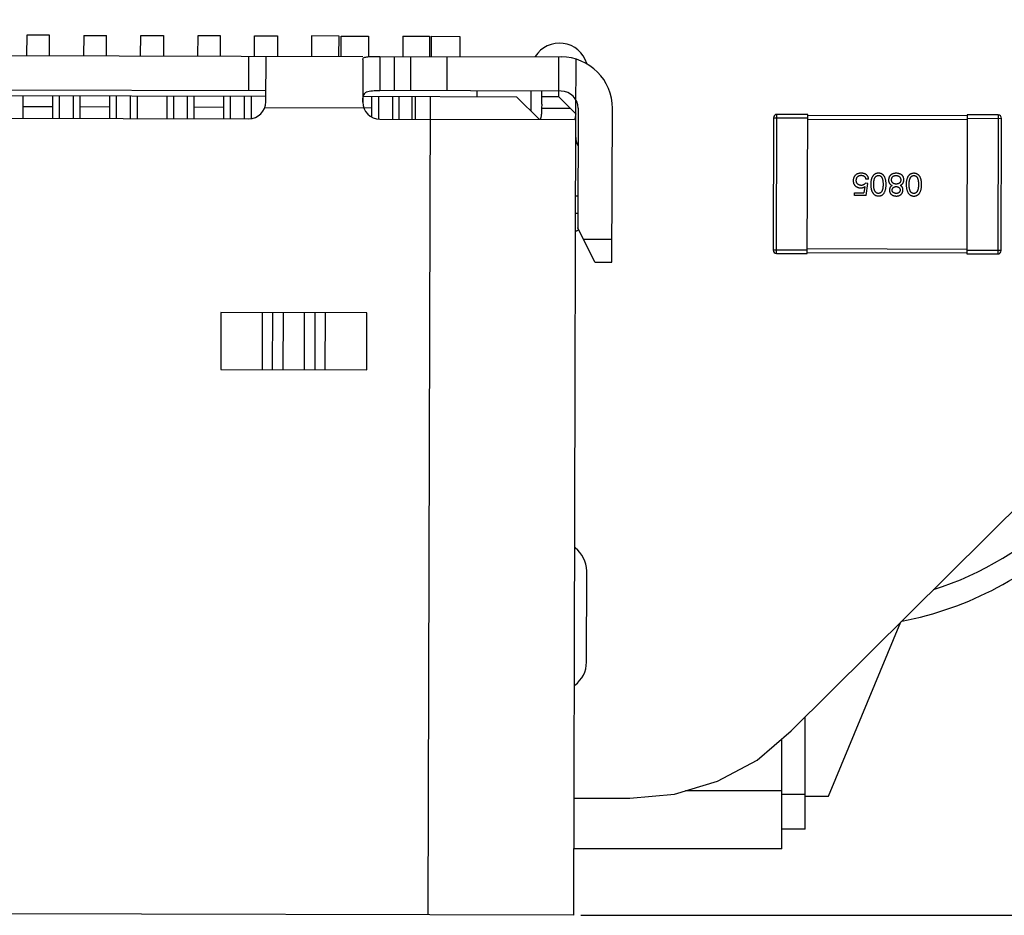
# Model space of a CAD drawing. Header units: millimetres. Extents: x 64 to 213, y 7 to 77.
# Tile 12 of 49: x 185 to 194, y 7 to 15. Entities that reach past the tile are written whole.
import ezdxf

# ---------------------------------------------------------------- set-up
doc = ezdxf.new("R2010")
doc.units = ezdxf.units.MM
doc.header["$LTSCALE"] = 1.21
doc.header["$MEASUREMENT"] = 0
doc.header["$PDMODE"] = 3
doc.header["$PDSIZE"] = 0.3125
doc.layers.get('0').update_dxf_attribs({"linetype": 'CONTINUOUS'})
doc.layers.get('DEFPOINTS').update_dxf_attribs({"linetype": 'CONTINUOUS'})
doc.layers.add('Dim', color=3, linetype='CONTINUOUS', lineweight=25)
doc.styles.get("Standard").update_dxf_attribs({"font": 'txt', "width": 0.8})
doc.dimstyles.get("Standard").update_dxf_attribs({"dimtxt": 0.15625, "dimasz": 0.1875, "dimexe": 0.125, "dimexo": 0.0625, "dimgap": 0.09, "dimtad": 0, "dimtih": 1, "dimtoh": 1, "dimzin": 4, "dimdsep": 46, "dimtxsty": 'STANDARD', "dimblk": '_FILLED', "dimblk1": '_FILLED', "dimblk2": '_FILLED', "dimcen": 0.09, "dimazin": 1, "dimtp": 0.01, "dimtm": 0.01, "dimtfac": 1, "dimtofl": 0, "dimtmove": 0, "dimatfit": 3, "dimldrblk": '_FILLED', "dimfxl": 1, "dimtolj": 1, "dimtzin": 4, "dimarcsym": 0})

# ---------------------------------------------------------------- blocks, each defined once
blk = doc.blocks.new('_FILLED')
at = {"color": 0, "linetype": 'ByBlock'}
blk.add_solid([(0, 0), (-1, 0.1667), (-1, -0.1667)], dxfattribs=at)
blk = doc.blocks.new('*D21')
at = {"color": 0, "linetype": 'ByBlock', "lineweight": -2}
for p, q in [((197.831, 39.5102), (210.0994, 39.5102)), ((209.9744, 38.5102), (209.9744, 25.0241)), ((209.9744, 8.158), (209.9744, 21.6441)), ((189.9013, 7.158), (210.0994, 7.158))]:
    blk.add_line(p, q, dxfattribs=at)
at = {"layer": 'DEFPOINTS', "color": 0, "linetype": 'ByBlock'}
for p in [(197.7685, 39.5102), (189.8388, 7.158)]:
    blk.add_point(p, dxfattribs=at)
at = {"color": 0, "linetype": 'ByBlock', "lineweight": -2}
for p, rotation in [((209.9744, 39.5102), 90), ((209.9744, 7.158), 270)]:
    blk.add_blockref('_FILLED', p, dxfattribs=dict(at, rotation=rotation))
at = {"color": 0, "linetype": 'ByBlock', "lineweight": -2, "insert": (209.9744, 23.3341), "char_height": 1, "attachment_point": 5, "rotation": 90}
blk.add_mtext('\\A1;32.35', dxfattribs=at)
blk = doc.blocks.new('*D20')
at = {"color": 0, "linetype": 'ByBlock', "lineweight": -2}
for p, q in [((202.281, 28.5303), (207.5967, 28.5303)), ((207.4717, 28.5303), (207.4717, 19.0008)), ((207.4717, 7.158), (207.4717, 16.6875)), ((189.9013, 7.158), (207.5967, 7.158))]:
    blk.add_line(p, q, dxfattribs=at)
at = {"layer": 'DEFPOINTS', "color": 0, "linetype": 'ByBlock'}
for p in [(202.2185, 28.5303), (189.8388, 7.158)]:
    blk.add_point(p, dxfattribs=at)
at = {"color": 0, "linetype": 'ByBlock', "lineweight": -2}
for p, rotation in [((207.4717, 28.5303), 90), ((207.4717, 7.158), 270)]:
    blk.add_blockref('_FILLED', p, dxfattribs=dict(at, rotation=rotation))
at = {"color": 0, "linetype": 'ByBlock', "lineweight": -2, "insert": (207.4717, 17.8442), "char_height": 1, "attachment_point": 5, "rotation": 90}
blk.add_mtext('\\A1;21.4', dxfattribs=at)
blk = doc.blocks.new('*D23')
at = {"color": 0, "linetype": 'ByBlock', "lineweight": -2}
for p, q in [((185.4771, 48.1938), (212.4856, 48.1938)), ((212.3606, 48.1938), (212.3606, 28.7659)), ((212.3606, 7.158), (212.3606, 26.5859)), ((189.9013, 7.158), (212.4856, 7.158))]:
    blk.add_line(p, q, dxfattribs=at)
at = {"layer": 'DEFPOINTS', "color": 0, "linetype": 'ByBlock'}
for p in [(185.4146, 48.1938), (189.8388, 7.158)]:
    blk.add_point(p, dxfattribs=at)
at = {"color": 0, "linetype": 'ByBlock', "lineweight": -2}
for p, rotation in [((212.3606, 48.1938), 90), ((212.3606, 7.158), 270)]:
    blk.add_blockref('_FILLED', p, dxfattribs=dict(at, rotation=rotation))
at = {"color": 0, "linetype": 'ByBlock', "lineweight": -2, "insert": (212.3606, 27.6759), "char_height": 1, "attachment_point": 5, "rotation": 90}
blk.add_mtext('\\A1;41.0', dxfattribs=at)

msp = doc.modelspace()

# ---------------------------------------------------------------- linework, layer by layer
at = {"color": 7, "linetype": 'Continuous'}
for p, q in [((191.7456, 8.7762), (198.6604, 15.6404)), ((185.0384, 14.8784), (185.038, 14.7002)), ((185.2384, 14.8779), (185.0384, 14.8784)), ((185.238, 14.6997), (185.2384, 14.8779)), ((185.5384, 14.8771), (185.538, 14.6989)), ((185.5384, 14.8771), (185.7384, 14.8766)), ((185.738, 14.6984), (185.7384, 14.8766)), ((186.038, 14.6977), (186.0384, 14.8758)), ((186.0384, 14.8758), (186.2384, 14.8753)), ((186.2384, 14.8753), (186.238, 14.6972)), ((186.5384, 14.8746), (186.538, 14.6964)), ((186.7384, 14.8741), (186.5384, 14.8746)), ((186.738, 14.6959), (186.7384, 14.8741)), ((187.038, 14.6951), (187.0384, 14.8733)), ((187.0384, 14.8733), (187.2384, 14.8728)), ((187.2384, 14.8728), (187.238, 14.6946)), ((187.5384, 14.872), (187.538, 14.6939)), ((187.7784, 14.8714), (187.5384, 14.872)), ((187.778, 14.6933), (187.7784, 14.8714)), ((187.798, 14.6932), (187.7984, 14.8714)), ((187.7984, 14.8714), (188.0384, 14.8708)), ((188.0384, 14.8708), (188.038, 14.6926)), ((188.3384, 14.87), (188.338, 14.6918)), ((188.3384, 14.87), (188.5734, 14.8694)), ((188.5734, 14.8694), (188.573, 14.6912)), ((188.5884, 14.8694), (188.588, 14.6912)), ((188.5884, 14.8694), (188.8384, 14.8687)), ((188.8384, 14.8687), (188.838, 14.6906)), ((182.788, 14.7059), (187.988, 14.6927)), ((186.9872, 14.3953), (186.988, 14.6953)), ((187.1369, 14.2949), (187.138, 14.6949)), ((188.138, 14.6923), (188.1372, 14.3923)), ((188.138, 14.6923), (189.7279, 14.6883)), ((188.2656, 14.392), (188.2663, 14.692)), ((188.4069, 14.6917), (188.4061, 14.3917)), ((188.7269, 14.3908), (188.7277, 14.6908)), ((189.7071, 14.3384), (189.7079, 14.6884)), ((187.9879, 14.667), (187.9869, 14.2927)), ((189.8567, 14.1897), (189.8579, 14.6688)), ((183.6371, 14.3538), (187.1371, 14.3449)), ((183.6372, 14.4038), (187.1372, 14.3949)), ((185.0066, 14.1503), (185.0071, 14.3503)), ((185.2666, 14.1496), (185.2671, 14.3496)), ((185.3266, 14.1495), (185.3271, 14.3495)), ((185.4471, 14.3492), (185.4466, 14.1492)), ((185.5066, 14.149), (185.5071, 14.349)), ((185.7666, 14.1484), (185.7671, 14.3484)), ((185.8266, 14.1482), (185.8271, 14.3482)), ((185.9471, 14.3479), (185.9466, 14.1479)), ((186.0071, 14.3478), (186.0066, 14.1478)), ((186.2671, 14.3471), (186.2666, 14.1471)), ((186.3271, 14.3469), (186.3266, 14.1469)), ((186.4471, 14.3466), (186.4466, 14.1466)), ((186.5066, 14.1465), (186.5071, 14.3465)), ((186.7666, 14.1458), (186.7671, 14.3458)), ((186.8266, 14.1457), (186.8271, 14.3457)), ((186.9471, 14.3454), (186.9466, 14.1454)), ((187.0071, 14.3452), (187.0066, 14.1483)), ((187.993, 14.3427), (189.3371, 14.3393)), ((188.0666, 14.1618), (188.0671, 14.3425)), ((188.1266, 14.1439), (188.1271, 14.3424)), ((189.7272, 14.3883), (188.1372, 14.3923)), ((188.2471, 14.3421), (188.2466, 14.1421)), ((188.3066, 14.1419), (188.3071, 14.3419)), ((188.4191, 14.1416), (188.4196, 14.3416)), ((188.4491, 14.1416), (188.4496, 14.3416)), ((188.5771, 14.3412), (188.5588, 7.1613)), ((188.9872, 14.3902), (188.9871, 14.3402)), ((189.4621, 14.389), (189.4617, 14.214)), ((189.5569, 14.275), (189.5572, 14.3887)), ((189.5366, 14.1388), (189.3371, 14.3393)), ((189.5569, 14.275), (189.5564, 14.2387)), ((189.7071, 14.3384), (189.5571, 14.3387)), ((189.7071, 14.3384), (189.855, 14.1897)), ((185.2668, 14.2496), (185.0068, 14.2503)), ((185.7668, 14.2484), (185.5068, 14.249)), ((186.7668, 14.2458), (186.5068, 14.2465)), ((187.1282, 14.2449), (188.0668, 14.2425)), ((189.5564, 14.2387), (189.8068, 14.2381)), ((189.8388, 7.158), (189.8567, 14.188)), ((189.8768, 14.2379), (189.8741, 13.1879)), ((190.1734, 12.8872), (190.1768, 14.2372)), ((191.6175, 12.9642), (191.6205, 14.1842)), ((191.8905, 14.1836), (191.6205, 14.1842)), ((191.8875, 12.9636), (191.8905, 14.1836)), ((193.2905, 14.1701), (191.8905, 14.1736)), ((193.2905, 14.1801), (193.2875, 12.9601)), ((193.5605, 14.1795), (193.2905, 14.1801)), ((193.5605, 14.1795), (193.5575, 12.9595)), ((183.7866, 14.1534), (186.9866, 14.1453)), ((188.1366, 14.1423), (189.8408, 14.138)), ((191.5904, 14.1543), (191.5876, 12.9943)), ((191.5904, 14.1543), (191.8904, 14.1536)), ((191.8904, 14.1436), (193.2904, 14.1401)), ((193.2904, 14.1501), (193.5904, 14.1494)), ((193.5876, 12.9894), (193.5904, 14.1494)), ((192.4172, 13.5788), (192.3964, 13.58)), ((192.4249, 13.616), (192.3998, 13.616)), ((192.4027, 13.4729), (192.4172, 13.5788)), ((192.3011, 13.4731), (192.3012, 13.4972)), ((192.3012, 13.4972), (192.3842, 13.497)), ((192.392, 13.5505), (192.3842, 13.497)), ((189.8749, 13.4679), (189.8549, 13.468)), ((192.4027, 13.4729), (192.3011, 13.4731)), ((189.8545, 13.318), (189.8745, 13.3179)), ((190.0234, 12.8876), (189.8741, 13.1879)), ((190.1739, 13.0872), (189.9239, 13.0878)), ((191.8876, 12.9936), (191.5876, 12.9943)), ((191.6175, 12.9642), (191.8875, 12.9636)), ((191.8875, 12.9736), (193.2875, 12.9701)), ((193.2876, 13.0001), (191.8876, 13.0036)), ((193.2875, 12.9601), (193.5575, 12.9595)), ((193.5876, 12.9894), (193.2876, 12.9901)), ((190.0234, 12.8876), (190.1734, 12.8872)), ((186.742, 12.4459), (186.7407, 11.9459)), ((188.0225, 12.4426), (186.742, 12.4459)), ((187.1069, 11.945), (187.1081, 12.445)), ((187.1955, 11.9447), (187.1967, 12.4447)), ((187.2883, 12.4445), (187.287, 11.9445)), ((187.475, 11.944), (187.4762, 12.444)), ((187.5678, 12.4438), (187.5665, 11.9438)), ((187.6564, 12.4436), (187.6551, 11.9436)), ((188.0212, 11.9426), (188.0225, 12.4426)), ((186.7407, 11.9459), (188.0212, 11.9426)), ((189.9498, 9.3784), (189.9518, 10.1784)), ((192.0746, 8.2017), (192.7085, 9.732)), ((191.8696, 7.9148), (191.8696, 8.8993)), ((191.4473, 8.5202), (191.7456, 8.7762)), ((191.6646, 7.7424), (191.6646, 8.7067)), ((191.0994, 8.3353), (191.4473, 8.5202)), ((190.7221, 8.2219), (191.0994, 8.3353)), ((190.3299, 8.1842), (190.7221, 8.2219)), ((191.6646, 8.2512), (190.8195, 8.2512)), ((191.8696, 8.2186), (191.6646, 8.2186)), ((189.8414, 8.1859), (190.3299, 8.1842)), ((191.8696, 8.2017), (192.0746, 8.2017)), ((191.8696, 7.9148), (191.6646, 7.9148)), ((191.6646, 7.7424), (189.8403, 7.7424)), ((189.8388, 7.158), (180.8989, 7.1807))]:
    msp.add_line(p, q, dxfattribs=at)
for centre, radius, start, end in [((189.7125, 14.559), 0.25, 16.76934, 148.01141), ((189.7268, 14.2383), 0.45, 359.85459, 89.85459), ((189.7268, 14.2383), 0.15, 359.85459, 89.85459), ((186.9869, 14.2953), 0.15, 269.85459, 359.85459), ((188.1369, 14.2923), 0.15, 179.85459, 269.85459), ((191.6204, 14.1542), 0.03, 89.85969, 179.85969), ((193.5604, 14.1495), 0.03, 359.85969, 89.85969), ((190.0061, 13.9797), 0.15, 179.85459, 209.75871), ((189.7096, 13.359), 0.25, 306.03786, 313.38215), ((191.6176, 12.9942), 0.03, 179.85969, 269.85969), ((193.5576, 12.9895), 0.03, 269.85969, 359.85969), ((192.1476, 12.6838), 2.8, 287.61742, 315), ((192.1476, 12.6838), 3, 280.92073, 315), ((189.7018, 10.179), 0.25, 359.85969, 53.73376), ((189.6998, 9.379), 0.25, 305.93889, 359.85969)]:
    msp.add_arc(centre, radius, start, end, dxfattribs=at)
for points, knots in [([(187.9879, 14.667), (187.9879, 14.6701), (187.99, 14.677), (187.9997, 14.684), (188.0137, 14.6882), (188.0323, 14.6908), (188.0549, 14.692), (188.0807, 14.6924), (188.1087, 14.6924), (188.1281, 14.6924), (188.138, 14.6923)], [0, 0, 0, 0, 0.058249, 0.124867, 0.214663, 0.331928, 0.474576, 0.637764, 0.815436, 1, 1, 1, 1]), ([(187.9872, 14.2927), (187.9874, 14.3028), (187.9882, 14.3216), (187.9921, 14.3477), (188.0007, 14.3662), (188.0112, 14.3766), (188.0244, 14.3846), (188.0453, 14.3901), (188.0733, 14.3922), (188.1045, 14.3925), (188.1261, 14.3924), (188.1372, 14.3923)], [0, 0, 0, 0, 0.138155, 0.258905, 0.36183, 0.410568, 0.460694, 0.572168, 0.702395, 0.847441, 1, 1, 1, 1]), ([(189.5564, 14.2387), (189.5562, 14.2249), (189.5557, 14.2054), (189.5537, 14.181), (189.5518, 14.1666), (189.5492, 14.155), (189.5459, 14.1463), (189.5417, 14.1404), (189.5377, 14.1388), (189.5359, 14.1388)], [0, 0, 0, 0, 0.390034, 0.551988, 0.689235, 0.800891, 0.886957, 0.950101, 1, 1, 1, 1]), ([(189.855, 14.1897), (189.8546, 14.1823), (189.8535, 14.1695), (189.8512, 14.1547), (189.8485, 14.1459), (189.8464, 14.1416), (189.8439, 14.1388), (189.8418, 14.138), (189.8408, 14.138)], [0, 0, 0, 0, 0.396301, 0.692128, 0.801126, 0.885377, 0.948565, 1, 1, 1, 1]), ([(192.3617, 13.6686), (192.3589, 13.6685), (192.3536, 13.6683), (192.3459, 13.6674), (192.3386, 13.6661), (192.3318, 13.6642), (192.3255, 13.6619), (192.3198, 13.659), (192.3145, 13.6555), (192.3096, 13.6516), (192.3053, 13.6472), (192.3016, 13.6422), (192.2982, 13.6368), (192.2955, 13.6308), (192.2932, 13.6243), (192.2913, 13.6174), (192.2901, 13.6099), (192.2896, 13.6048), (192.2894, 13.6021)], [0, 0, 0, 0, 0.074337, 0.144658, 0.211298, 0.274399, 0.334717, 0.392948, 0.449757, 0.505394, 0.56075, 0.616858, 0.674126, 0.733366, 0.795021, 0.859694, 0.927941, 1, 1, 1, 1]), ([(192.3167, 13.6053), (192.3169, 13.607), (192.3172, 13.6103), (192.318, 13.615), (192.3191, 13.6195), (192.3205, 13.6236), (192.322, 13.6275), (192.3239, 13.6311), (192.3261, 13.6343), (192.3285, 13.6373), (192.3312, 13.6399), (192.3341, 13.6423), (192.3373, 13.6444), (192.3408, 13.6461), (192.3445, 13.6475), (192.3486, 13.6487), (192.3528, 13.6495), (192.3558, 13.6499), (192.3573, 13.65)], [0, 0, 0, 0, 0.076076, 0.147929, 0.216494, 0.28139, 0.343555, 0.403665, 0.461756, 0.518574, 0.57465, 0.630617, 0.687539, 0.745203, 0.805007, 0.867454, 0.932274, 1, 1, 1, 1]), ([(192.3573, 13.65), (192.3588, 13.65), (192.3618, 13.65), (192.3662, 13.6495), (192.3704, 13.6489), (192.3742, 13.6479), (192.3778, 13.6467), (192.3812, 13.6453), (192.3843, 13.6436), (192.3871, 13.6416), (192.3896, 13.6393), (192.3919, 13.6367), (192.3939, 13.6339), (192.3956, 13.6309), (192.3971, 13.6275), (192.3983, 13.6239), (192.3992, 13.6201), (192.3996, 13.6174), (192.3998, 13.616)], [0, 0, 0, 0, 0.076648, 0.148913, 0.217705, 0.28283, 0.345406, 0.405074, 0.462929, 0.519315, 0.57498, 0.630645, 0.68742, 0.745021, 0.804689, 0.866635, 0.93176, 1, 1, 1, 1]), ([(192.4249, 13.616), (192.4247, 13.6181), (192.4242, 13.6221), (192.4229, 13.628), (192.4212, 13.6334), (192.4191, 13.6385), (192.4166, 13.6432), (192.4136, 13.6475), (192.4103, 13.6514), (192.4065, 13.6549), (192.4023, 13.658), (192.3977, 13.6607), (192.3927, 13.6631), (192.3873, 13.6649), (192.3815, 13.6665), (192.3752, 13.6676), (192.3686, 13.6684), (192.364, 13.6685), (192.3617, 13.6686)], [0, 0, 0, 0, 0.068545, 0.133544, 0.19542, 0.255245, 0.312812, 0.36916, 0.424791, 0.480307, 0.536971, 0.594633, 0.654367, 0.716937, 0.782022, 0.850991, 0.92325, 1, 1, 1, 1]), ([(192.5117, 13.6682), (192.509, 13.6681), (192.5038, 13.6679), (192.4963, 13.6667), (192.4893, 13.6646), (192.4828, 13.6619), (192.4767, 13.6584), (192.4712, 13.6541), (192.4662, 13.649), (192.4617, 13.6432), (192.4577, 13.6366), (192.4542, 13.6293), (192.4512, 13.6213), (192.4487, 13.6125), (192.4466, 13.6029), (192.4451, 13.5926), (192.4441, 13.5816), (192.4438, 13.574), (192.4437, 13.57)], [0, 0, 0, 0, 0.059134, 0.115603, 0.169236, 0.221572, 0.273254, 0.32474, 0.377319, 0.431815, 0.488555, 0.548609, 0.612242, 0.680182, 0.75251, 0.829782, 0.91231, 1, 1, 1, 1]), ([(192.5792, 13.5697), (192.579, 13.5736), (192.5788, 13.5813), (192.5778, 13.5923), (192.5764, 13.6026), (192.5744, 13.6122), (192.5719, 13.621), (192.5689, 13.629), (192.5655, 13.6364), (192.5615, 13.6429), (192.557, 13.6488), (192.552, 13.6539), (192.5465, 13.6582), (192.5405, 13.6618), (192.534, 13.6645), (192.527, 13.6666), (192.5195, 13.6678), (192.5143, 13.6681), (192.5117, 13.6682)], [0, 0, 0, 0, 0.087693, 0.170223, 0.247496, 0.319826, 0.387768, 0.451403, 0.511459, 0.568358, 0.622671, 0.675251, 0.726739, 0.778422, 0.830759, 0.884394, 0.940865, 1, 1, 1, 1]), ([(192.6671, 13.6678), (192.6645, 13.6677), (192.6595, 13.6675), (192.6523, 13.6666), (192.6455, 13.6652), (192.6392, 13.6635), (192.6334, 13.6613), (192.628, 13.6586), (192.6231, 13.6555), (192.6186, 13.652), (192.6147, 13.648), (192.6112, 13.6435), (192.6082, 13.6386), (192.6056, 13.6333), (192.6036, 13.6276), (192.6019, 13.6214), (192.6008, 13.6148), (192.6005, 13.6102), (192.6003, 13.6079)], [0, 0, 0, 0, 0.076354, 0.148337, 0.216688, 0.281309, 0.343132, 0.402321, 0.459504, 0.515438, 0.57074, 0.626176, 0.682719, 0.741018, 0.801019, 0.864056, 0.93032, 1, 1, 1, 1]), ([(192.7141, 13.6546), (192.7124, 13.6556), (192.7091, 13.6576), (192.7038, 13.66), (192.6982, 13.6622), (192.6925, 13.664), (192.6865, 13.6655), (192.6802, 13.6667), (192.6737, 13.6675), (192.6693, 13.6677), (192.6671, 13.6678)], [0, 0, 0, 0, 0.116858, 0.235799, 0.355586, 0.477587, 0.602785, 0.73124, 0.86347, 1, 1, 1, 1]), ([(192.7336, 13.6087), (192.7336, 13.6111), (192.7337, 13.6159), (192.733, 13.6229), (192.7315, 13.6294), (192.7294, 13.6354), (192.7267, 13.641), (192.7231, 13.6461), (192.719, 13.6507), (192.7157, 13.6533), (192.7141, 13.6546)], [0, 0, 0, 0, 0.142156, 0.275717, 0.403106, 0.524224, 0.642683, 0.759899, 0.878666, 1, 1, 1, 1]), ([(192.8225, 13.6675), (192.8199, 13.6673), (192.8147, 13.6671), (192.8072, 13.6659), (192.8002, 13.6639), (192.7936, 13.6611), (192.7876, 13.6576), (192.7821, 13.6533), (192.7771, 13.6483), (192.7725, 13.6424), (192.7685, 13.6359), (192.7651, 13.6286), (192.762, 13.6205), (192.7595, 13.6117), (192.7575, 13.6022), (192.756, 13.5919), (192.755, 13.5808), (192.7547, 13.5732), (192.7545, 13.5693)], [0, 0, 0, 0, 0.059134, 0.115603, 0.169236, 0.221572, 0.273254, 0.32474, 0.377319, 0.431815, 0.488555, 0.548609, 0.612242, 0.680182, 0.75251, 0.829782, 0.91231, 1, 1, 1, 1]), ([(192.89, 13.5689), (192.8899, 13.5729), (192.8897, 13.5805), (192.8887, 13.5915), (192.8872, 13.6019), (192.8852, 13.6114), (192.8828, 13.6202), (192.8798, 13.6283), (192.8764, 13.6356), (192.8723, 13.6422), (192.8679, 13.6481), (192.8629, 13.6531), (192.8574, 13.6574), (192.8514, 13.661), (192.8448, 13.6638), (192.8379, 13.6658), (192.8303, 13.6671), (192.8252, 13.6673), (192.8225, 13.6675)], [0, 0, 0, 0, 0.087693, 0.170223, 0.247496, 0.319826, 0.387768, 0.451403, 0.511459, 0.568358, 0.622671, 0.675251, 0.726739, 0.778422, 0.830759, 0.884394, 0.940865, 1, 1, 1, 1]), ([(192.2894, 13.6021), (192.2896, 13.5998), (192.29, 13.5952), (192.2912, 13.5885), (192.2929, 13.5823), (192.295, 13.5764), (192.2975, 13.571), (192.3004, 13.566), (192.3039, 13.5614), (192.3078, 13.5572), (192.3121, 13.5534), (192.3169, 13.55), (192.3222, 13.5471), (192.3278, 13.5445), (192.3339, 13.5424), (192.3405, 13.5407), (192.3475, 13.5393), (192.3523, 13.5388), (192.3548, 13.5386)], [0, 0, 0, 0, 0.070056, 0.136784, 0.200181, 0.261459, 0.320361, 0.377607, 0.434201, 0.490556, 0.547297, 0.604711, 0.66384, 0.725285, 0.788826, 0.855809, 0.925831, 1, 1, 1, 1]), ([(192.3592, 13.5615), (192.3576, 13.5616), (192.3544, 13.5619), (192.3498, 13.5626), (192.3455, 13.5636), (192.3415, 13.565), (192.3377, 13.5667), (192.3343, 13.5686), (192.3312, 13.5709), (192.3283, 13.5735), (192.3258, 13.5765), (192.3236, 13.5797), (192.3217, 13.5832), (192.3201, 13.587), (192.3187, 13.5912), (192.3178, 13.5956), (192.317, 13.6004), (192.3168, 13.6036), (192.3167, 13.6053)], [0, 0, 0, 0, 0.071832, 0.140066, 0.204455, 0.266341, 0.32589, 0.383089, 0.439379, 0.495454, 0.551183, 0.608094, 0.666555, 0.726952, 0.789772, 0.856464, 0.926451, 1, 1, 1, 1]), ([(192.3964, 13.58), (192.3952, 13.5785), (192.3929, 13.5756), (192.3889, 13.5718), (192.3846, 13.5686), (192.3801, 13.566), (192.3752, 13.564), (192.3701, 13.5625), (192.3648, 13.5616), (192.3611, 13.5615), (192.3592, 13.5615)], [0, 0, 0, 0, 0.132471, 0.259199, 0.382453, 0.502638, 0.622849, 0.744865, 0.870389, 1, 1, 1, 1]), ([(192.4437, 13.57), (192.4438, 13.566), (192.4441, 13.5582), (192.4453, 13.5469), (192.4468, 13.5363), (192.4489, 13.5265), (192.4514, 13.5175), (192.4544, 13.5092), (192.4579, 13.5017), (192.4619, 13.4949), (192.4664, 13.4888), (192.4713, 13.4836), (192.4768, 13.479), (192.4827, 13.4753), (192.4892, 13.4724), (192.4961, 13.4702), (192.5034, 13.4687), (192.5086, 13.4684), (192.5112, 13.4682)], [0, 0, 0, 0, 0.088475, 0.171606, 0.249595, 0.322626, 0.391327, 0.455765, 0.516374, 0.573675, 0.628522, 0.681161, 0.732559, 0.783563, 0.83504, 0.887639, 0.942585, 1, 1, 1, 1]), ([(192.4699, 13.57), (192.4699, 13.5731), (192.47, 13.5792), (192.4705, 13.588), (192.4713, 13.5962), (192.4725, 13.6038), (192.4739, 13.6108), (192.4757, 13.6173), (192.4778, 13.6231), (192.4803, 13.6283), (192.483, 13.633), (192.4862, 13.637), (192.4896, 13.6405), (192.4934, 13.6433), (192.4975, 13.6456), (192.5019, 13.6472), (192.5067, 13.6483), (192.5099, 13.6485), (192.5116, 13.6486)], [0, 0, 0, 0, 0.094834, 0.184067, 0.267029, 0.344713, 0.417334, 0.484367, 0.546941, 0.604717, 0.65953, 0.710539, 0.759381, 0.806382, 0.853027, 0.900623, 0.949121, 1, 1, 1, 1]), ([(192.5112, 13.4912), (192.5095, 13.4912), (192.5063, 13.4914), (192.5015, 13.4923), (192.4971, 13.4938), (192.493, 13.496), (192.4892, 13.4989), (192.4858, 13.5023), (192.4827, 13.5064), (192.4799, 13.511), (192.4776, 13.5163), (192.4755, 13.5221), (192.4737, 13.5286), (192.4723, 13.5357), (192.4712, 13.5434), (192.4704, 13.5517), (192.4699, 13.5606), (192.4699, 13.5668), (192.4699, 13.57)], [0, 0, 0, 0, 0.050604, 0.098688, 0.145699, 0.191791, 0.238625, 0.286717, 0.337546, 0.391814, 0.449755, 0.512106, 0.579685, 0.652048, 0.730262, 0.814146, 0.904281, 1, 1, 1, 1]), ([(192.5519, 13.5698), (192.5518, 13.5666), (192.5517, 13.5604), (192.5512, 13.5515), (192.5505, 13.5432), (192.5494, 13.5355), (192.5479, 13.5284), (192.5462, 13.5219), (192.5441, 13.5161), (192.5417, 13.5109), (192.539, 13.5062), (192.536, 13.5022), (192.5327, 13.4988), (192.529, 13.496), (192.525, 13.4938), (192.5207, 13.4922), (192.516, 13.4914), (192.5129, 13.4912), (192.5112, 13.4912)], [0, 0, 0, 0, 0.096452, 0.187278, 0.271765, 0.350519, 0.423437, 0.491321, 0.554011, 0.612224, 0.666281, 0.717003, 0.764884, 0.811423, 0.856783, 0.902993, 0.950236, 1, 1, 1, 1]), ([(192.5112, 13.4682), (192.5138, 13.4683), (192.519, 13.4686), (192.5265, 13.4698), (192.5335, 13.472), (192.5401, 13.4748), (192.5461, 13.4784), (192.5516, 13.4829), (192.5566, 13.4881), (192.5611, 13.4941), (192.5652, 13.5009), (192.5686, 13.5084), (192.5717, 13.5167), (192.5741, 13.5258), (192.5762, 13.5357), (192.5777, 13.5463), (192.5787, 13.5578), (192.579, 13.5656), (192.5792, 13.5697)], [0, 0, 0, 0, 0.057911, 0.113262, 0.165956, 0.217443, 0.268511, 0.319665, 0.372, 0.426129, 0.483365, 0.543779, 0.607756, 0.676562, 0.749704, 0.827713, 0.911177, 1, 1, 1, 1]), ([(192.5116, 13.6486), (192.5132, 13.6485), (192.5164, 13.6483), (192.5211, 13.6474), (192.5254, 13.6459), (192.5294, 13.6436), (192.533, 13.6409), (192.5364, 13.6374), (192.5394, 13.6334), (192.542, 13.6287), (192.5444, 13.6235), (192.5464, 13.6176), (192.5481, 13.6111), (192.5495, 13.604), (192.5506, 13.5963), (192.5513, 13.588), (192.5518, 13.5791), (192.5518, 13.5729), (192.5519, 13.5698)], [0, 0, 0, 0, 0.049766, 0.097012, 0.143225, 0.188786, 0.235079, 0.282962, 0.333687, 0.387747, 0.445963, 0.508657, 0.576545, 0.649868, 0.72822, 0.812712, 0.903543, 1, 1, 1, 1]), ([(192.6003, 13.6079), (192.6003, 13.6065), (192.6003, 13.6038), (192.6007, 13.5998), (192.6013, 13.596), (192.6022, 13.5923), (192.6032, 13.5887), (192.6046, 13.5854), (192.6063, 13.5822), (192.6081, 13.5792), (192.6102, 13.5763), (192.6125, 13.5736), (192.6152, 13.5711), (192.618, 13.5686), (192.6211, 13.5665), (192.6244, 13.5644), (192.628, 13.5625), (192.6306, 13.5614), (192.6319, 13.5608)], [0, 0, 0, 0, 0.068779, 0.134466, 0.198769, 0.260455, 0.321258, 0.381126, 0.439635, 0.498362, 0.556566, 0.615715, 0.675191, 0.736297, 0.799071, 0.863526, 0.930397, 1, 1, 1, 1]), ([(192.6265, 13.6111), (192.6265, 13.6126), (192.6266, 13.6154), (192.6271, 13.6195), (192.6278, 13.6234), (192.629, 13.6269), (192.6303, 13.6302), (192.632, 13.6332), (192.6341, 13.636), (192.6364, 13.6385), (192.639, 13.6407), (192.642, 13.6426), (192.6452, 13.6442), (192.6488, 13.6455), (192.6526, 13.6466), (192.6568, 13.6475), (192.6613, 13.648), (192.6644, 13.6481), (192.6659, 13.6482)], [0, 0, 0, 0, 0.070948, 0.137643, 0.201243, 0.261043, 0.318712, 0.375142, 0.429633, 0.484439, 0.539914, 0.596359, 0.654789, 0.716487, 0.781321, 0.849686, 0.9224, 1, 1, 1, 1]), ([(192.6669, 13.5728), (192.6653, 13.5728), (192.6622, 13.573), (192.6577, 13.5736), (192.6535, 13.5744), (192.6496, 13.5755), (192.646, 13.5769), (192.6428, 13.5787), (192.6397, 13.5806), (192.6371, 13.5829), (192.6347, 13.5855), (192.6326, 13.5883), (192.6308, 13.5914), (192.6294, 13.5948), (192.6281, 13.5985), (192.6273, 13.6025), (192.6267, 13.6067), (192.6266, 13.6096), (192.6265, 13.6111)], [0, 0, 0, 0, 0.075899, 0.147097, 0.214467, 0.278675, 0.339483, 0.398068, 0.454702, 0.510278, 0.564791, 0.620781, 0.677167, 0.735847, 0.79676, 0.860484, 0.928587, 1, 1, 1, 1]), ([(192.6659, 13.6482), (192.6675, 13.6481), (192.6706, 13.648), (192.6751, 13.6474), (192.6793, 13.6465), (192.6833, 13.6453), (192.6869, 13.6439), (192.6902, 13.6422), (192.6933, 13.6401), (192.696, 13.6377), (192.6985, 13.6352), (192.7006, 13.6322), (192.7025, 13.629), (192.7041, 13.6255), (192.7053, 13.6217), (192.7063, 13.6177), (192.7071, 13.6133), (192.7073, 13.6103), (192.7074, 13.6087)], [0, 0, 0, 0, 0.074262, 0.144549, 0.210589, 0.274193, 0.334507, 0.392387, 0.449016, 0.504689, 0.560234, 0.615896, 0.673646, 0.73297, 0.794557, 0.859314, 0.92748, 1, 1, 1, 1]), ([(192.7074, 13.6087), (192.7073, 13.6073), (192.707, 13.6046), (192.7063, 13.6006), (192.7053, 13.5968), (192.7041, 13.5934), (192.7025, 13.5902), (192.7007, 13.5873), (192.6986, 13.5846), (192.6961, 13.5822), (192.6934, 13.5801), (192.6905, 13.5782), (192.6872, 13.5766), (192.6837, 13.5753), (192.6799, 13.5743), (192.6758, 13.5735), (192.6714, 13.573), (192.6684, 13.5728), (192.6669, 13.5728)], [0, 0, 0, 0, 0.070091, 0.136187, 0.19954, 0.259664, 0.317321, 0.373743, 0.429579, 0.485026, 0.540862, 0.598201, 0.656747, 0.71858, 0.783391, 0.851811, 0.923438, 1, 1, 1, 1]), ([(192.7007, 13.5607), (192.702, 13.5612), (192.7046, 13.5623), (192.7084, 13.5642), (192.7119, 13.5662), (192.715, 13.5685), (192.718, 13.5709), (192.7208, 13.5735), (192.7232, 13.5762), (192.7254, 13.5792), (192.7273, 13.5822), (192.729, 13.5855), (192.7304, 13.589), (192.7315, 13.5926), (192.7325, 13.5963), (192.7331, 13.6003), (192.7335, 13.6044), (192.7336, 13.6072), (192.7336, 13.6087)], [0, 0, 0, 0, 0.069455, 0.136211, 0.200544, 0.26339, 0.324306, 0.384439, 0.443295, 0.501318, 0.559656, 0.618575, 0.678234, 0.738786, 0.800962, 0.864663, 0.931178, 1, 1, 1, 1]), ([(192.7545, 13.5693), (192.7547, 13.5652), (192.755, 13.5574), (192.7561, 13.5461), (192.7577, 13.5356), (192.7597, 13.5258), (192.7622, 13.5167), (192.7652, 13.5084), (192.7687, 13.5009), (192.7727, 13.4941), (192.7772, 13.4881), (192.7822, 13.4828), (192.7876, 13.4783), (192.7936, 13.4746), (192.8, 13.4716), (192.8069, 13.4694), (192.8143, 13.468), (192.8194, 13.4676), (192.822, 13.4675)], [0, 0, 0, 0, 0.088475, 0.171606, 0.249595, 0.322626, 0.391327, 0.455765, 0.516374, 0.573675, 0.628522, 0.681161, 0.732559, 0.783563, 0.83504, 0.887639, 0.942585, 1, 1, 1, 1]), ([(192.7808, 13.5692), (192.7808, 13.5723), (192.7809, 13.5784), (192.7814, 13.5872), (192.7822, 13.5954), (192.7833, 13.603), (192.7848, 13.6101), (192.7866, 13.6165), (192.7887, 13.6223), (192.7911, 13.6276), (192.7939, 13.6322), (192.797, 13.6363), (192.8004, 13.6398), (192.8042, 13.6426), (192.8083, 13.6448), (192.8128, 13.6465), (192.8175, 13.6475), (192.8208, 13.6477), (192.8225, 13.6478)], [0, 0, 0, 0, 0.094834, 0.184067, 0.267029, 0.344713, 0.417334, 0.484367, 0.546941, 0.604717, 0.65953, 0.710539, 0.759381, 0.806382, 0.853027, 0.900623, 0.949121, 1, 1, 1, 1]), ([(192.8221, 13.4904), (192.8204, 13.4905), (192.8171, 13.4906), (192.8124, 13.4915), (192.808, 13.4931), (192.8038, 13.4953), (192.8001, 13.4981), (192.7967, 13.5015), (192.7936, 13.5056), (192.7908, 13.5102), (192.7884, 13.5155), (192.7863, 13.5214), (192.7846, 13.5278), (192.7832, 13.5349), (192.7821, 13.5426), (192.7813, 13.5509), (192.7808, 13.5599), (192.7808, 13.566), (192.7808, 13.5692)], [0, 0, 0, 0, 0.050604, 0.098688, 0.145699, 0.191791, 0.238625, 0.286717, 0.337546, 0.391814, 0.449755, 0.512106, 0.579685, 0.652048, 0.730262, 0.814146, 0.904281, 1, 1, 1, 1]), ([(192.822, 13.4675), (192.8247, 13.4676), (192.8299, 13.4678), (192.8374, 13.4691), (192.8444, 13.4712), (192.8509, 13.474), (192.857, 13.4777), (192.8625, 13.4821), (192.8675, 13.4873), (192.872, 13.4933), (192.876, 13.5001), (192.8795, 13.5077), (192.8825, 13.516), (192.885, 13.5251), (192.8871, 13.5349), (192.8886, 13.5456), (192.8896, 13.557), (192.8899, 13.5649), (192.89, 13.5689)], [0, 0, 0, 0, 0.057911, 0.113262, 0.165956, 0.217443, 0.268511, 0.319665, 0.372, 0.426129, 0.483365, 0.543779, 0.607756, 0.676562, 0.749704, 0.827713, 0.911177, 1, 1, 1, 1]), ([(192.8627, 13.569), (192.8627, 13.5658), (192.8626, 13.5597), (192.8621, 13.5508), (192.8613, 13.5424), (192.8602, 13.5347), (192.8587, 13.5277), (192.8571, 13.5212), (192.855, 13.5153), (192.8526, 13.5101), (192.8499, 13.5054), (192.8469, 13.5014), (192.8435, 13.498), (192.8399, 13.4952), (192.8359, 13.493), (192.8316, 13.4915), (192.8269, 13.4906), (192.8237, 13.4905), (192.8221, 13.4904)], [0, 0, 0, 0, 0.096452, 0.187278, 0.271765, 0.350519, 0.423437, 0.491321, 0.554011, 0.612224, 0.666281, 0.717003, 0.764884, 0.811423, 0.856783, 0.902993, 0.950236, 1, 1, 1, 1]), ([(192.8225, 13.6478), (192.8241, 13.6477), (192.8273, 13.6476), (192.8319, 13.6467), (192.8363, 13.6451), (192.8402, 13.6429), (192.8439, 13.6401), (192.8472, 13.6367), (192.8502, 13.6326), (192.8529, 13.628), (192.8553, 13.6227), (192.8573, 13.6168), (192.8589, 13.6103), (192.8604, 13.6033), (192.8615, 13.5956), (192.8622, 13.5873), (192.8627, 13.5783), (192.8627, 13.5722), (192.8627, 13.569)], [0, 0, 0, 0, 0.049766, 0.097012, 0.143225, 0.188786, 0.235079, 0.282962, 0.333687, 0.387747, 0.445963, 0.508657, 0.576545, 0.649868, 0.72822, 0.812712, 0.903543, 1, 1, 1, 1]), ([(192.3548, 13.5386), (192.3565, 13.5386), (192.3599, 13.5387), (192.3649, 13.5392), (192.3698, 13.5401), (192.3745, 13.5414), (192.3791, 13.5431), (192.3836, 13.5452), (192.3879, 13.5476), (192.3906, 13.5495), (192.392, 13.5505)], [0, 0, 0, 0, 0.129488, 0.255609, 0.38009, 0.502685, 0.625504, 0.749031, 0.873124, 1, 1, 1, 1]), ([(192.6319, 13.5608), (192.6299, 13.5597), (192.6262, 13.5575), (192.6213, 13.5534), (192.6171, 13.5488), (192.6136, 13.5437), (192.611, 13.5381), (192.6091, 13.5319), (192.6079, 13.5253), (192.6078, 13.5206), (192.6077, 13.5183)], [0, 0, 0, 0, 0.128546, 0.251599, 0.37093, 0.488988, 0.608234, 0.732205, 0.861853, 1, 1, 1, 1]), ([(192.6077, 13.5183), (192.6079, 13.5163), (192.6083, 13.5125), (192.6095, 13.507), (192.611, 13.5019), (192.6129, 13.4971), (192.6153, 13.4926), (192.618, 13.4886), (192.6212, 13.4849), (192.6248, 13.4815), (192.6288, 13.4785), (192.6332, 13.4759), (192.6379, 13.4736), (192.6431, 13.4718), (192.6487, 13.4702), (192.6547, 13.4691), (192.661, 13.4682), (192.6654, 13.468), (192.6677, 13.4678)], [0, 0, 0, 0, 0.067224, 0.131186, 0.192592, 0.251174, 0.308368, 0.364386, 0.419555, 0.47559, 0.532196, 0.590349, 0.650435, 0.71344, 0.779298, 0.849159, 0.922474, 1, 1, 1, 1]), ([(192.6318, 13.5193), (192.6319, 13.5205), (192.6321, 13.5228), (192.6327, 13.5262), (192.6336, 13.5294), (192.6347, 13.5323), (192.6361, 13.5351), (192.6377, 13.5376), (192.6395, 13.5399), (192.6416, 13.542), (192.6439, 13.5439), (192.6465, 13.5456), (192.6493, 13.5469), (192.6523, 13.5482), (192.6556, 13.5492), (192.6591, 13.55), (192.6629, 13.5506), (192.6655, 13.5508), (192.6668, 13.5509)], [0, 0, 0, 0, 0.068224, 0.133953, 0.196382, 0.255615, 0.314179, 0.370601, 0.426543, 0.482102, 0.539011, 0.596912, 0.656511, 0.718313, 0.783613, 0.851627, 0.924192, 1, 1, 1, 1]), ([(192.6688, 13.4908), (192.6674, 13.4909), (192.6647, 13.491), (192.6607, 13.4915), (192.6569, 13.4921), (192.6535, 13.493), (192.6502, 13.494), (192.6472, 13.4953), (192.6445, 13.4968), (192.6421, 13.4984), (192.6398, 13.5003), (192.6379, 13.5024), (192.6362, 13.5047), (192.6348, 13.5073), (192.6337, 13.51), (192.6327, 13.5129), (192.6321, 13.516), (192.6319, 13.5182), (192.6318, 13.5193)], [0, 0, 0, 0, 0.081505, 0.157929, 0.23106, 0.298913, 0.364103, 0.425566, 0.48488, 0.541839, 0.596813, 0.651656, 0.705442, 0.760618, 0.817196, 0.875034, 0.935982, 1, 1, 1, 1]), ([(192.6668, 13.5509), (192.6681, 13.5508), (192.6707, 13.5506), (192.6745, 13.55), (192.678, 13.5492), (192.6812, 13.5482), (192.6843, 13.547), (192.687, 13.5456), (192.6896, 13.544), (192.6919, 13.5421), (192.694, 13.5401), (192.6958, 13.5379), (192.6974, 13.5354), (192.6988, 13.5328), (192.6999, 13.5299), (192.7008, 13.5269), (192.7014, 13.5236), (192.7016, 13.5214), (192.7017, 13.5202)], [0, 0, 0, 0, 0.07709, 0.150882, 0.219873, 0.286277, 0.348536, 0.409142, 0.467183, 0.52407, 0.580017, 0.635684, 0.69174, 0.749202, 0.807973, 0.869198, 0.932957, 1, 1, 1, 1]), ([(192.6677, 13.4678), (192.6699, 13.4679), (192.6742, 13.468), (192.6805, 13.4688), (192.6863, 13.4699), (192.6918, 13.4714), (192.6969, 13.4734), (192.7016, 13.4757), (192.7059, 13.4785), (192.7099, 13.4816), (192.7134, 13.4851), (192.7165, 13.4891), (192.7192, 13.4935), (192.7216, 13.4983), (192.7235, 13.5035), (192.725, 13.509), (192.7262, 13.515), (192.7266, 13.5191), (192.7268, 13.5213)], [0, 0, 0, 0, 0.074333, 0.14458, 0.211436, 0.274492, 0.33511, 0.393823, 0.450836, 0.506197, 0.562219, 0.618005, 0.675543, 0.734462, 0.796349, 0.860713, 0.928458, 1, 1, 1, 1]), ([(192.7017, 13.5202), (192.7016, 13.5191), (192.7014, 13.5168), (192.7008, 13.5136), (192.6999, 13.5105), (192.6988, 13.5077), (192.6976, 13.5051), (192.6961, 13.5027), (192.6943, 13.5006), (192.6924, 13.4986), (192.6902, 13.4969), (192.6878, 13.4953), (192.6852, 13.494), (192.6823, 13.493), (192.6793, 13.4921), (192.676, 13.4914), (192.6725, 13.491), (192.6701, 13.4909), (192.6688, 13.4908)], [0, 0, 0, 0, 0.07005, 0.136755, 0.200584, 0.261013, 0.319292, 0.376366, 0.432299, 0.487931, 0.543864, 0.601377, 0.660018, 0.721505, 0.78556, 0.853389, 0.924443, 1, 1, 1, 1]), ([(192.7268, 13.5213), (192.7268, 13.5236), (192.7267, 13.5282), (192.7254, 13.5347), (192.7234, 13.5406), (192.7205, 13.5459), (192.7168, 13.5506), (192.7122, 13.5546), (192.7068, 13.5581), (192.7028, 13.5598), (192.7007, 13.5607)], [0, 0, 0, 0, 0.139731, 0.268867, 0.390382, 0.507763, 0.624043, 0.743205, 0.867258, 1, 1, 1, 1])]:
    msp.add_open_spline(points, degree=3, knots=knots, dxfattribs=at)

# ---------------------------------------------------------------- dimensions: what is measured, and where the dimension line sits
at = {"layer": 'Dim'}
for base, p1, p2, picture, middle in [((212.3606, 7.158), (185.4146, 48.1938), (189.8388, 7.158), '*D23', (212.3606, 27.6759)), ((207.4717, 28.5303), (189.8388, 7.158), (202.2185, 28.5303), '*D20', (207.4717, 17.8442))]:
    dim = msp.add_linear_dim(base=base, p1=p1, p2=p2, angle=90, dimstyle='STANDARD', override={"dimtxt": 1, "dimasz": 1, "dimtih": 0, "dimtoh": 0, "dimdec": 1, "dimzin": 0, "dimcen": 0.198, "dimadec": 0, "dimazin": 0, "dimtp": 0, "dimtm": 0, "dimtdec": 4, "dimtzin": 0}, dxfattribs=at)
    dim.commit()
    dim.dimension.update_dxf_attribs({"geometry": picture, "text_midpoint": middle})
dim = msp.add_linear_dim(base=(209.9744, 39.5102), p1=(189.8388, 7.158), p2=(197.7685, 39.5102), angle=90, dimstyle='STANDARD', override={"dimtxt": 1, "dimasz": 1, "dimtih": 0, "dimtoh": 0, "dimzin": 0, "dimcen": 0.198, "dimadec": 0, "dimazin": 0, "dimtp": 0, "dimtm": 0, "dimtdec": 4, "dimtzin": 0}, dxfattribs=at)
dim.commit()
dim.dimension.update_dxf_attribs({"geometry": '*D21', "text_midpoint": (209.9744, 23.3341), "dimtype": 160})

doc.saveas('drawing.dxf')
